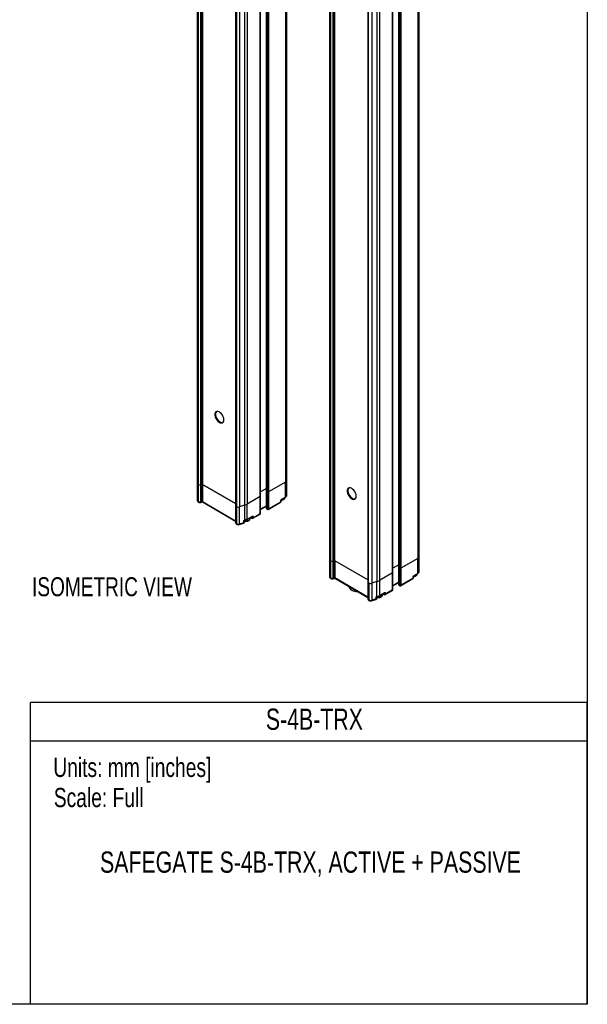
# Model space of a CAD drawing. Header units: millimetres. Extents: x 0 to 1118, y 0 to 864.
# Tile 7 of 11: x 819 to 1118, y 0 to 518. Entities that reach past the tile are written whole.
import ezdxf

# ---------------------------------------------------------------- set-up
doc = ezdxf.new("R2010")
doc.units = ezdxf.units.MM
doc.layers.add('TEXT', color=140, linetype='Continuous', lineweight=25)
doc.styles.add('SLDTEXTSTYLE0', font='TXT', dxfattribs={"width": 0.75})

msp = doc.modelspace()

# ---------------------------------------------------------------- linework, layer by layer
at = {"color": 7, "linetype": 'Continuous'}
for p, q in [((1117.6, 863.6), (1117.6, 0)), ((1117.6, 0), (0, 0))]:
    msp.add_line(p, q, dxfattribs=at)
for p, q in [((958.78, 818.93), (958.78, 274.85)), ((959.56, 275.94), (959.56, 820)), ((912.43, 818.25), (912.43, 274.16)), ((912.82, 273.62), (912.82, 817.71)), ((912.94, 817.64), (912.94, 273.55)), ((914.3, 273.36), (914.3, 817.45)), ((914.86, 817.56), (914.86, 273.47)), ((914.99, 817.61), (914.99, 273.52)), ((915.2, 817.62), (915.2, 273.53)), ((948.78, 814.17), (948.78, 270.08)), ((948.88, 269.95), (948.88, 814.04)), ((949.35, 813.76), (949.35, 269.68)), ((949.82, 813.76), (949.82, 269.68)), ((945.58, 267.23), (945.58, 811.32)), ((945.68, 267.36), (945.68, 811.44)), ((932.57, 806.63), (932.57, 262.54)), ((932.96, 261.99), (932.96, 806.08)), ((933.08, 806.01), (933.08, 261.92)), ((934.67, 805.88), (934.67, 261.79)), ((937.22, 806.7), (937.22, 262.61)), ((938.7, 807.34), (938.7, 263.25)), ((982.03, 778.07), (982.03, 233.98)), ((982.42, 233.44), (982.42, 777.53)), ((982.54, 777.46), (982.54, 233.37)), ((983.91, 233.18), (983.91, 777.27)), ((984.46, 777.38), (984.46, 233.29)), ((984.59, 777.43), (984.59, 233.34)), ((984.8, 233.35), (984.8, 777.43)), ((1028.38, 778.75), (1028.38, 234.67)), ((1029.16, 235.75), (1029.16, 779.81)), ((1018.38, 773.99), (1018.38, 229.9)), ((1018.48, 229.77), (1018.48, 773.86)), ((1018.95, 773.58), (1018.95, 229.5)), ((1019.42, 773.58), (1019.42, 229.5)), ((1008.3, 767.16), (1008.3, 223.07)), ((1015.18, 227.05), (1015.18, 771.13)), ((1015.28, 227.18), (1015.28, 771.26)), ((1002.17, 766.44), (1002.17, 222.36)), ((1002.56, 221.81), (1002.56, 765.9)), ((1004.27, 765.7), (1004.27, 221.61)), ((1006.82, 766.52), (1006.82, 222.43)), ((958.78, 274.85), (949.82, 269.67)), ((958.78, 274.85), (949.82, 269.68)), ((958.78, 266.95), (958.78, 274.85)), ((959.56, 268.04), (959.56, 275.93)), ((912.43, 274.14), (912.43, 265.18)), ((912.94, 273.55), (912.82, 273.62)), ((912.82, 264.64), (912.82, 273.62)), ((912.82, 273.62), (912.94, 273.55)), ((912.94, 273.55), (912.94, 264.57)), ((914.86, 273.47), (914.3, 273.36)), ((914.3, 273.36), (914.86, 273.47)), ((914.3, 264.38), (914.3, 273.36)), ((914.86, 264.49), (914.86, 273.47)), ((915.2, 273.64), (914.99, 273.52)), ((915.1, 273.58), (914.99, 273.52)), ((914.99, 273.52), (914.99, 264.53)), ((932.57, 263.5), (915.1, 273.58)), ((915.1, 273.58), (915.1, 264.6)), ((915.2, 273.53), (932.57, 263.5)), ((948.78, 271.52), (945.68, 269.73)), ((948.78, 271.52), (945.68, 269.73)), ((948.78, 270.07), (948.78, 261.1)), ((948.88, 269.95), (949.35, 269.67)), ((948.88, 260.97), (948.88, 269.95)), ((948.88, 269.95), (949.35, 269.68)), ((949.35, 269.67), (949.35, 260.69)), ((949.82, 269.67), (949.82, 260.69)), ((912.94, 264.57), (912.82, 264.64)), ((912.96, 264.33), (913.08, 264.26)), ((914.3, 264.38), (914.86, 264.49)), ((914.85, 264.23), (915.1, 264.37)), ((915.1, 264.6), (914.99, 264.53)), ((915.1, 264.6), (915.1, 264.37)), ((915.1, 264.6), (932.57, 254.51)), ((915.1, 264.37), (932.57, 254.29)), ((945.58, 267.23), (938.7, 263.25)), ((945.58, 267.23), (938.7, 263.25)), ((945.58, 258.24), (945.58, 267.23)), ((945.68, 258.38), (945.68, 267.36)), ((949.82, 260.69), (956.42, 264.5)), ((956.42, 264.5), (956.42, 265.05)), ((956.62, 264.77), (956.62, 265.32)), ((957.06, 265.85), (958.71, 266.8)), ((957.13, 266), (958.78, 266.95)), ((914.22, 264.09), (914.75, 264.19)), ((932.57, 262.51), (932.57, 253.55)), ((933.08, 261.92), (932.96, 261.99)), ((932.96, 253.01), (932.96, 261.99)), ((932.96, 261.99), (933.08, 261.92)), ((933.08, 261.92), (933.08, 252.94)), ((937.22, 262.61), (934.67, 261.79)), ((937.22, 262.61), (934.67, 261.79)), ((934.67, 252.81), (934.67, 261.79)), ((937.22, 262.61), (937.22, 254.72)), ((938.7, 255.36), (938.7, 263.25)), ((948.78, 262.27), (945.68, 260.48)), ((945.68, 260.36), (948.78, 262.16)), ((949.35, 260.69), (948.88, 260.97)), ((949.02, 260.66), (949.49, 260.39)), ((949.68, 260.39), (956.28, 264.2)), ((936.88, 254.61), (937.22, 254.72)), ((936.88, 254.61), (937.21, 254.62)), ((936.88, 253.52), (936.88, 254.61)), ((937.11, 254.49), (936.88, 254.61)), ((937.39, 254.58), (937.38, 254.51)), ((937.39, 254.02), (937.39, 254.57)), ((937.49, 254.69), (937.67, 254.76)), ((938.46, 255.22), (937.72, 254.86)), ((938.63, 255.21), (941.03, 256.59)), ((938.7, 255.36), (941.1, 256.75)), ((940.24, 255.74), (940.24, 256.14)), ((940.29, 256.17), (941, 255.76)), ((940.86, 256.07), (940.49, 256.28)), ((940.86, 256.5), (940.86, 256.07)), ((941.67, 255.76), (945.44, 257.94)), ((941.81, 256.07), (945.58, 258.24)), ((941.81, 256.61), (941.81, 256.07)), ((933.08, 252.94), (932.96, 253.01)), ((933.1, 252.7), (933.22, 252.63)), ((934.55, 252.51), (936.76, 253.22)), ((934.67, 252.81), (936.88, 253.52)), ((982.03, 233.98), (982.03, 225)), ((982.42, 233.44), (982.54, 233.37)), ((982.42, 224.46), (982.42, 233.44)), ((982.54, 233.37), (982.54, 224.39)), ((983.91, 233.18), (984.46, 233.29)), ((983.91, 224.2), (983.91, 233.18)), ((984.46, 233.29), (984.46, 224.31)), ((984.7, 233.4), (984.59, 233.34)), ((984.59, 233.34), (984.59, 224.36)), ((984.8, 233.35), (984.7, 233.4)), ((984.7, 233.4), (984.7, 224.42)), ((1002.17, 223.32), (984.8, 233.35)), ((1028.38, 234.67), (1019.42, 229.5)), ((1028.38, 226.77), (1028.38, 234.67)), ((1029.16, 235.79), (1029.16, 235.75)), ((1029.16, 227.86), (1029.16, 235.75)), ((1018.38, 231.34), (1015.28, 229.55)), ((1018.38, 229.9), (1018.38, 220.92)), ((1018.48, 229.77), (1018.95, 229.5)), ((1018.48, 229.77), (1018.95, 229.5)), ((1018.48, 220.79), (1018.48, 229.77)), ((1018.95, 229.5), (1018.95, 220.51)), ((1019.42, 229.5), (1019.42, 220.51)), ((982.54, 224.39), (982.42, 224.46)), ((982.56, 224.15), (982.68, 224.08)), ((983.82, 223.91), (984.35, 224.01)), ((983.91, 224.2), (984.46, 224.31)), ((984.46, 224.05), (984.7, 224.19)), ((984.59, 224.36), (984.7, 224.42)), ((984.7, 224.42), (984.7, 224.19)), ((1002.17, 214.33), (984.7, 224.42)), ((984.7, 224.19), (1002.17, 214.11)), ((1015.18, 227.05), (1008.3, 223.07)), ((1008.3, 223.07), (1008.3, 215.18)), ((1015.18, 218.06), (1015.18, 227.05)), ((1015.28, 218.2), (1015.28, 227.18)), ((1019.28, 220.21), (1025.88, 224.02)), ((1026.02, 224.32), (1019.42, 220.51)), ((1026.02, 224.32), (1026.02, 224.87)), ((1026.22, 224.6), (1026.22, 225.14)), ((1026.66, 225.67), (1028.31, 226.62)), ((1026.73, 225.82), (1028.38, 226.77)), ((992.32, 219.79), (992.32, 219.7)), ((993.49, 218.06), (993.73, 217.93)), ((1002.17, 222.34), (1002.17, 213.37)), ((1002.56, 221.81), (1002.68, 221.74)), ((1002.56, 212.83), (1002.56, 221.81)), ((1002.68, 221.74), (1002.68, 212.76)), ((1006.82, 222.43), (1004.27, 221.61)), ((1004.27, 221.61), (1004.27, 212.63)), ((1006.82, 214.54), (1006.82, 222.43)), ((1011.27, 215.58), (1015.04, 217.76)), ((1015.18, 218.06), (1011.41, 215.89)), ((1018.38, 222.09), (1015.28, 220.3)), ((1015.28, 220.19), (1018.38, 221.98)), ((1018.95, 220.51), (1018.48, 220.79)), ((1018.62, 220.48), (1019.09, 220.21)), ((1002.68, 212.76), (1002.56, 212.83)), ((1002.7, 212.52), (1002.82, 212.45)), ((1004.15, 212.33), (1006.36, 213.04)), ((1006.48, 213.34), (1004.27, 212.63)), ((1006.48, 214.43), (1006.82, 214.54)), ((1006.48, 213.34), (1006.48, 214.43)), ((1006.99, 213.84), (1006.99, 214.39)), ((1007.09, 214.51), (1007.37, 214.61)), ((1008.23, 215.03), (1010.63, 216.42)), ((1008.3, 215.18), (1010.7, 216.57)), ((1009.84, 215.56), (1009.84, 215.96)), ((1009.9, 215.99), (1010.6, 215.58)), ((1010.47, 215.89), (1010.09, 216.1)), ((1010.47, 216.32), (1010.47, 215.89)), ((1011.41, 216.43), (1011.41, 215.89))]:
    msp.add_line(p, q)
at = {"color": 140, "linetype": 'Continuous', "lineweight": 18}
msp.add_line((1117.6, 0), (824.74, 0), dxfattribs=at)
at = {"flags": 128}
for points in [[(926.42, 307.6), (926.33, 308.39), (926.07, 309.22), (925.67, 310.03), (925.14, 310.76), (924.54, 311.35), (923.9, 311.77), (923.27, 311.99), (922.7, 311.97), (922.23, 311.74), (921.9, 311.3), (921.72, 310.68), (921.72, 309.94), (921.9, 309.13), (922.23, 308.3), (922.7, 307.53), (923.27, 306.86), (923.9, 306.34), (924.54, 306.02), (925.14, 305.92), (925.67, 306.05), (926.07, 306.39), (926.33, 306.92), (926.42, 307.6)], [(922.58, 311.94), (922.26, 311.51), (922.08, 310.89), (922.08, 310.15), (922.26, 309.34), (922.59, 308.51), (923.06, 307.73), (923.63, 307.06), (924.26, 306.55), (924.9, 306.23), (925.5, 306.13), (925.89, 306.2)], [(996.02, 267.42), (995.93, 268.21), (995.67, 269.04), (995.27, 269.85), (994.74, 270.58), (994.14, 271.17), (993.5, 271.59), (992.87, 271.81), (992.3, 271.79), (991.83, 271.56), (991.5, 271.12), (991.33, 270.5), (991.33, 269.76), (991.5, 268.95), (991.83, 268.12), (992.3, 267.35), (992.87, 266.68), (993.5, 266.16), (994.14, 265.84), (994.74, 265.74), (995.27, 265.87), (995.67, 266.21), (995.93, 266.74), (996.02, 267.42)], [(992.18, 271.76), (991.86, 271.32), (991.68, 270.71), (991.68, 269.97), (991.86, 269.16), (992.19, 268.33), (992.66, 267.55), (993.23, 266.88), (993.86, 266.37), (994.5, 266.05), (995.1, 265.95), (995.5, 266.02)], [(914.3, 264.38), (914.3, 264.28), (914.29, 264.2), (914.27, 264.14), (914.24, 264.1), (914.22, 264.09)], [(956.84, 265.65), (957.39, 265.76), (957.98, 266)], [(957.98, 266), (958.4, 266.34), (958.6, 266.74)], [(934.67, 252.81), (934.67, 252.71), (934.65, 252.63), (934.62, 252.57), (934.58, 252.52), (934.55, 252.51)], [(983.91, 224.2), (983.9, 224.1), (983.89, 224.02), (983.87, 223.96), (983.84, 223.92), (983.82, 223.91)], [(1026.44, 225.47), (1026.99, 225.58), (1027.58, 225.82)], [(1027.58, 225.82), (1028, 226.16), (1028.21, 226.56)], [(992.32, 219.7), (992.34, 219.48), (992.56, 218.91), (993.02, 218.4), (993.68, 217.96), (994.51, 217.64), (995.45, 217.44), (996.45, 217.39), (996.49, 217.39)], [(1004.27, 212.63), (1004.27, 212.53), (1004.25, 212.45), (1004.22, 212.39), (1004.18, 212.35), (1004.15, 212.33)]]:
    msp.add_lwpolyline(points, dxfattribs=at)
for centre, radius, start, end in [((958.22, 276.07), 1.34, 294.3747, 354.3052), ((958.22, 276.07), 1.34, 294.3747, 354.3052), ((913.09, 274.22), 0.661, 185.2347, 246.0854), ((913.09, 274.22), 0.661, 185.2347, 246.0854), ((913.88, 275.38), 2.06, 242.7528, 281.7264), ((913.88, 275.39), 2.06, 242.7528, 281.7264), ((914.79, 273.89), 0.421, 280.1897, 299.0814), ((914.79, 273.89), 0.421, 280.1897, 299.0814), ((948.95, 270.1), 0.168, 185.6948, 245.6253), ((948.95, 270.1), 0.168, 185.6948, 245.6253), ((949.58, 270.13), 0.512, 242.6097, 297.3903), ((949.58, 270.13), 0.512, 242.6097, 297.3903), ((913.1, 265.25), 0.678, 186.0485, 245.2717), ((913.14, 264.6), 0.32, 172.7442, 235.9436), ((913.88, 266.4), 2.06, 242.7528, 281.7264), ((913.27, 264.53), 0.335, 174.38, 234.2973), ((914.79, 264.9), 0.421, 280.1897, 299.0814), ((945.51, 267.37), 0.161, 293.3011, 359.4657), ((945.51, 267.38), 0.168, 294.3747, 354.3052), ((955.95, 264.77), 0.667, 299.9973, 0), ((956.09, 264.47), 0.329, 305.0133, 6.2988), ((956.28, 265.36), 0.339, 294.5349, 352.4881), ((956.28, 264.81), 0.335, 294.3747, 354.3052), ((956.96, 265.98), 0.164, 305.0133, 6.2988), ((958.61, 266.93), 0.164, 305.0133, 6.2988), ((958.22, 268.17), 1.34, 294.3747, 354.3052), ((933.24, 262.6), 0.668, 185.5554, 245.7647), ((933.23, 262.6), 0.668, 185.5554, 245.7647), ((934.03, 263.78), 2.09, 242.9356, 287.8196), ((934.03, 263.78), 2.09, 242.9356, 287.8196), ((934.94, 269.86), 7.6, 287.4499, 299.6115), ((934.94, 269.86), 7.6, 287.4499, 299.6115), ((948.95, 261.12), 0.168, 185.6948, 245.6253), ((949.2, 260.92), 0.32, 172.7442, 235.9436), ((949.58, 261.15), 0.512, 242.6097, 297.3903), ((936.79, 254.12), 0.606, 277.9686, 350.9387), ((937.44, 254.35), 0.356, 131.7831, 157.9549), ((936.93, 254.71), 0.285, 341.6941, 1.524), ((934.94, 261.97), 7.6, 287.4499, 299.6115), ((938.03, 257.91), 3.44, 258.9569, 297.031), ((937.72, 254.49), 0.371, 89.8775, 132.8798), ((938.53, 255.34), 0.164, 305.0133, 6.2988), ((938.54, 257.49), 2.06, 288.3491, 311.6455), ((939.18, 255.82), 1.06, 292.8486, 355.8313), ((941.34, 256.98), 1.02, 242.6097, 297.3903), ((941.2, 256.03), 0.335, 174.3796, 234.302), ((941.33, 257.53), 1.03, 249.5524, 297.361), ((941.34, 256.34), 0.667, 240, 299.9987), ((940.94, 256.73), 0.16, 304.0564, 7.2558), ((941.49, 256.03), 0.32, 304.0598, 7.2555), ((945.51, 258.4), 0.168, 294.3747, 354.3052), ((933.24, 253.62), 0.668, 185.5554, 245.7647), ((933.28, 252.97), 0.32, 172.7442, 235.9436), ((934.03, 254.8), 2.09, 242.9356, 287.8196), ((933.42, 252.91), 0.335, 174.38, 234.2973), ((936.59, 253.46), 0.294, 304.8943, 11.235), ((982.69, 234.04), 0.661, 185.2347, 246.0854), ((982.69, 234.04), 0.661, 185.2347, 246.0854), ((983.49, 235.2), 2.06, 242.7528, 281.7264), ((984.39, 233.71), 0.421, 280.1897, 299.0814), ((1027.83, 235.89), 1.34, 294.3747, 354.3052), ((1018.55, 229.92), 0.168, 185.6948, 245.6253), ((1018.55, 229.92), 0.168, 185.6948, 245.6253), ((1019.19, 229.95), 0.512, 242.6097, 297.3903), ((1019.19, 229.95), 0.512, 242.6097, 297.3903), ((982.71, 225.07), 0.678, 186.0485, 245.2717), ((982.74, 224.42), 0.32, 172.7442, 235.9436), ((983.49, 226.22), 2.06, 242.7528, 281.7264), ((982.88, 224.36), 0.335, 174.38, 234.2973), ((984.39, 224.72), 0.421, 280.1897, 299.0814), ((1004.54, 229.68), 7.6, 287.4499, 299.6115), ((1015.11, 227.2), 0.168, 294.3747, 354.3052), ((1015.11, 227.2), 0.168, 294.3747, 354.3052), ((1025.55, 224.6), 0.667, 299.9973, 0), ((1025.7, 224.29), 0.329, 305.0133, 6.2988), ((1025.88, 225.18), 0.339, 294.5349, 352.4881), ((1025.88, 224.63), 0.335, 294.3747, 354.3052), ((1026.57, 225.8), 0.164, 305.0133, 6.2988), ((1028.22, 226.76), 0.164, 305.0133, 6.2988), ((1027.83, 227.99), 1.34, 294.3747, 354.3052), ((996.25, 222.67), 5.37, 242.0457, 273.9844), ((1002.84, 222.42), 0.668, 185.5554, 245.7647), ((1003.63, 223.6), 2.09, 242.9356, 287.8196), ((1015.11, 218.22), 0.168, 294.3747, 354.3052), ((1018.55, 220.94), 0.168, 185.6948, 245.6253), ((1018.8, 220.75), 0.32, 172.7442, 235.9436), ((1019.19, 220.97), 0.512, 242.6097, 297.3903), ((1002.84, 213.44), 0.668, 185.5554, 245.7647), ((1002.88, 212.79), 0.32, 172.7442, 235.9436), ((1003.63, 214.62), 2.09, 242.9356, 287.8196), ((1003.02, 212.73), 0.335, 174.38, 234.2973), ((1006.19, 213.28), 0.294, 304.8943, 11.235), ((1006.39, 213.94), 0.606, 277.9686, 350.9387), ((1007.04, 214.17), 0.356, 131.7831, 157.9549), ((1006.54, 214.53), 0.285, 341.6941, 1.524), ((1004.54, 221.79), 7.6, 287.4499, 299.6115), ((1007.63, 217.73), 3.44, 258.9431, 297.0308), ((1008.14, 215.16), 0.159, 303.4381, 7.3176), ((1008.14, 217.3), 2.06, 288.1397, 311.8549), ((1008.78, 215.64), 1.06, 292.8486, 355.8313), ((1010.8, 215.85), 0.335, 174.3796, 234.302), ((1010.94, 216.8), 1.02, 242.6097, 297.3903), ((1010.93, 217.36), 1.05, 249.8711, 297.0423), ((1010.94, 216.16), 0.667, 240, 299.9987), ((1010.54, 216.55), 0.16, 304.0564, 7.2558), ((1011.09, 215.85), 0.32, 304.0598, 7.2555)]:
    msp.add_arc(centre, radius, start, end)
for points, knots in [([(912.43, 265.19), (912.43, 265.19), (912.41, 265.06), (912.49, 264.82), (912.67, 264.53), (912.86, 264.4), (912.96, 264.33)], [0, 0, 0, 0, 0.0177741, 0.3554895, 0.6639932, 1, 1, 1, 1]), ([(913.08, 264.26), (913.17, 264.22), (913.4, 264.1), (913.81, 264.04), (914.09, 264.08), (914.22, 264.09)], [0, 0, 0, 0, 0.268796, 0.683973, 1, 1, 1, 1]), ([(914.74, 264.2), (914.76, 264.2), (914.78, 264.2), (914.82, 264.24), (914.85, 264.32), (914.86, 264.42), (914.86, 264.49)], [0, 0, 0, 0, 0.1560833, 0.3765178, 0.590906, 1, 1, 1, 1]), ([(914.99, 264.53), (914.99, 264.47), (914.98, 264.37), (914.93, 264.28), (914.87, 264.23), (914.82, 264.23), (914.79, 264.22)], [0, 0, 0, 0, 0.37547, 0.572253, 0.774594, 1, 1, 1, 1]), ([(956.42, 265.05), (956.42, 265.08), (956.43, 265.16), (956.47, 265.29), (956.54, 265.44), (956.65, 265.6), (956.78, 265.75), (956.91, 265.87), (957.03, 265.94), (957.1, 265.98), (957.13, 266)], [0, 0, 0, 0, 0.094477, 0.194517, 0.326599, 0.467414, 0.623191, 0.786297, 0.909078, 1, 1, 1, 1]), ([(956.6, 265.37), (956.78, 265.38), (957.04, 265.39), (957.43, 265.5), (957.77, 265.64), (958.11, 265.87), (958.4, 266.17), (958.57, 266.47), (958.58, 266.67), (958.59, 266.73)], [0, 0, 0, 0, 0.181406, 0.275996, 0.431339, 0.58887, 0.756504, 0.93012, 1, 1, 1, 1]), ([(956.62, 265.31), (956.62, 265.31), (956.62, 265.35), (956.64, 265.44), (956.72, 265.57), (956.85, 265.7), (956.97, 265.79), (957.03, 265.83), (957.07, 265.85)], [0, 0, 0, 0, 0.024657, 0.141117, 0.372937, 0.655586, 0.817573, 1, 1, 1, 1]), ([(958.71, 266.8), (958.72, 266.81), (958.87, 266.88), (959.1, 267.07), (959.37, 267.37), (959.54, 267.7), (959.54, 267.93), (959.54, 268.02)], [0, 0, 0, 0, 0.02193, 0.276054, 0.538721, 0.813097, 1, 1, 1, 1]), ([(914.69, 264.19), (914.72, 264.19), (914.78, 264.2), (914.84, 264.22), (914.87, 264.24)], [0, 0, 0, 0, 0.499794, 1, 1, 1, 1]), ([(948.78, 261.1), (948.79, 261.02), (948.8, 260.89), (948.9, 260.74), (948.99, 260.69), (949.02, 260.67)], [0, 0, 0, 0, 0.43912, 0.778939, 1, 1, 1, 1]), ([(949.35, 260.69), (949.35, 260.66), (949.35, 260.59), (949.36, 260.51), (949.39, 260.46), (949.41, 260.42), (949.42, 260.43), (949.42, 260.43)], [0, 0, 0, 0, 0.234296, 0.477386, 0.731192, 0.997396, 1, 1, 1, 1]), ([(949.42, 260.43), (949.42, 260.43), (949.45, 260.41), (949.5, 260.39), (949.57, 260.38), (949.66, 260.38), (949.72, 260.41), (949.75, 260.43)], [0, 0, 0, 0, 0.048582, 0.24704, 0.445498, 0.639739, 1, 1, 1, 1]), ([(949.82, 260.69), (949.82, 260.66), (949.82, 260.59), (949.8, 260.52), (949.78, 260.45), (949.76, 260.44), (949.75, 260.43)], [0, 0, 0, 0, 0.23492, 0.478672, 0.7331821, 1, 1, 1, 1]), ([(936.76, 253.22), (936.85, 253.26), (937.04, 253.34), (937.26, 253.56), (937.38, 253.8), (937.38, 253.96), (937.38, 254.02)], [0, 0, 0, 0, 0.284437, 0.560309, 0.825231, 1, 1, 1, 1]), ([(937.38, 254.51), (937.37, 254.49), (937.34, 254.45), (937.25, 254.44), (937.16, 254.47), (937.11, 254.49)], [0, 0, 0, 0, 0.252636, 0.58853, 1, 1, 1, 1]), ([(937.21, 254.62), (937.26, 254.63), (937.32, 254.63), (937.39, 254.65), (937.44, 254.66), (937.47, 254.67), (937.49, 254.69)], [0, 0, 0, 0, 0.511798, 0.652954, 0.695006, 1, 1, 1, 1]), ([(937.38, 254.41), (937.37, 254.43), (937.35, 254.49), (937.37, 254.58), (937.43, 254.65), (937.48, 254.67), (937.5, 254.68)], [0, 0, 0, 0, 0.243127, 0.50127, 0.758944, 1, 1, 1, 1]), ([(937.39, 254.25), (937.39, 254.25), (937.59, 254.2), (937.82, 254.19), (938.04, 254.19)], [0, 0, 0, 0, 0.006011, 1, 1, 1, 1]), ([(937.49, 254.69), (937.52, 254.7), (937.62, 254.73), (937.68, 254.8), (937.72, 254.86)], [0, 0, 0, 0, 0.277618, 1, 1, 1, 1]), ([(938.04, 254.19), (938.27, 254.2), (938.6, 254.22), (939.04, 254.35), (939.38, 254.48), (939.73, 254.71), (940.01, 255.01), (940.21, 255.37), (940.21, 255.62), (940.22, 255.74)], [0, 0, 0, 0, 0.216314, 0.299992, 0.437414, 0.576771, 0.725066, 0.878654, 1, 1, 1, 1]), ([(941.03, 256.59), (941.05, 256.6), (941.07, 256.61), (941.06, 256.62), (941.06, 256.62)], [0, 0, 0, 0, 0.810217, 1, 1, 1, 1]), ([(941.1, 256.75), (941.17, 256.79), (941.29, 256.85), (941.45, 256.9), (941.58, 256.9), (941.69, 256.87), (941.76, 256.8), (941.8, 256.71), (941.8, 256.64), (941.81, 256.61)], [0, 0, 0, 0, 0.213601, 0.376469, 0.532529, 0.673081, 0.80546, 0.905396, 1, 1, 1, 1]), ([(945.38, 257.91), (945.41, 257.93), (945.49, 257.97), (945.58, 258.08), (945.66, 258.21), (945.67, 258.32), (945.68, 258.38)], [0, 0, 0, 0, 0.191633, 0.438104, 0.708494, 1, 1, 1, 1]), ([(945.38, 257.91), (945.41, 257.93), (945.47, 257.96), (945.53, 258.05), (945.57, 258.14), (945.58, 258.21), (945.58, 258.24)], [0, 0, 0, 0, 0.245896, 0.507658, 0.758366, 1, 1, 1, 1]), ([(932.59, 253.55), (932.59, 253.48), (932.58, 253.3), (932.72, 253.03), (932.91, 252.82), (933.05, 252.73), (933.1, 252.7)], [0, 0, 0, 0, 0.202596, 0.521665, 0.837775, 1, 1, 1, 1]), ([(933.22, 252.63), (933.31, 252.59), (933.55, 252.48), (933.99, 252.41), (934.35, 252.45), (934.53, 252.5), (934.55, 252.51)], [0, 0, 0, 0, 0.230319, 0.586064, 0.940349, 1, 1, 1, 1]), ([(982.03, 225.01), (982.03, 225.01), (982.01, 224.88), (982.09, 224.65), (982.27, 224.35), (982.46, 224.22), (982.56, 224.15)], [0, 0, 0, 0, 0.0177741, 0.3554895, 0.6639932, 1, 1, 1, 1]), ([(982.68, 224.08), (982.77, 224.04), (983, 223.92), (983.41, 223.86), (983.7, 223.9), (983.82, 223.91)], [0, 0, 0, 0, 0.268796, 0.683973, 1, 1, 1, 1]), ([(984.29, 224.01), (984.32, 224.01), (984.39, 224.02), (984.44, 224.05), (984.47, 224.06)], [0, 0, 0, 0, 0.499794, 1, 1, 1, 1]), ([(984.35, 224.02), (984.36, 224.02), (984.39, 224.02), (984.42, 224.06), (984.45, 224.15), (984.46, 224.24), (984.46, 224.31)], [0, 0, 0, 0, 0.1560833, 0.3765178, 0.590906, 1, 1, 1, 1]), ([(984.47, 224.06), (984.49, 224.07), (984.53, 224.1), (984.58, 224.19), (984.59, 224.29), (984.59, 224.36)], [0, 0, 0, 0, 0.259968, 0.514445, 1, 1, 1, 1]), ([(1026.02, 224.87), (1026.02, 224.88), (1026.02, 224.91), (1026.03, 224.95), (1026.04, 225), (1026.05, 225.05), (1026.08, 225.14), (1026.14, 225.26), (1026.25, 225.42), (1026.38, 225.57), (1026.52, 225.69), (1026.63, 225.77), (1026.7, 225.8), (1026.73, 225.82)], [0, 0, 0, 0, 0.037634, 0.075511, 0.11407, 0.153731, 0.194878, 0.326901, 0.467653, 0.62336, 0.786393, 0.909119, 1, 1, 1, 1]), ([(1026.2, 225.19), (1026.38, 225.2), (1026.64, 225.21), (1027.03, 225.32), (1027.37, 225.46), (1027.72, 225.69), (1028, 225.99), (1028.18, 226.29), (1028.19, 226.49), (1028.19, 226.55)], [0, 0, 0, 0, 0.181239, 0.27576, 0.430991, 0.588409, 0.755922, 0.929413, 1, 1, 1, 1]), ([(1026.22, 225.13), (1026.22, 225.14), (1026.22, 225.17), (1026.25, 225.26), (1026.33, 225.39), (1026.45, 225.52), (1026.57, 225.61), (1026.64, 225.65), (1026.67, 225.67)], [0, 0, 0, 0, 0.024657, 0.141117, 0.372937, 0.655586, 0.817573, 1, 1, 1, 1]), ([(1028.31, 226.62), (1028.32, 226.63), (1028.47, 226.7), (1028.7, 226.89), (1028.97, 227.2), (1029.14, 227.52), (1029.14, 227.75), (1029.14, 227.84)], [0, 0, 0, 0, 0.02193, 0.276054, 0.538721, 0.813097, 1, 1, 1, 1]), ([(1014.98, 217.73), (1015.02, 217.75), (1015.09, 217.79), (1015.18, 217.9), (1015.26, 218.03), (1015.27, 218.14), (1015.28, 218.2)], [0, 0, 0, 0, 0.191633, 0.438104, 0.708494, 1, 1, 1, 1]), ([(1014.98, 217.73), (1015.01, 217.75), (1015.07, 217.79), (1015.13, 217.87), (1015.17, 217.96), (1015.18, 218.03), (1015.18, 218.06)], [0, 0, 0, 0, 0.245896, 0.507658, 0.758366, 1, 1, 1, 1]), ([(1018.38, 220.92), (1018.39, 220.85), (1018.41, 220.71), (1018.5, 220.56), (1018.59, 220.51), (1018.62, 220.49)], [0, 0, 0, 0, 0.43912, 0.778939, 1, 1, 1, 1]), ([(1018.95, 220.51), (1018.95, 220.48), (1018.95, 220.41), (1018.97, 220.33), (1018.99, 220.28), (1019.01, 220.25), (1019.02, 220.25), (1019.02, 220.25)], [0, 0, 0, 0, 0.234296, 0.477386, 0.731192, 0.997396, 1, 1, 1, 1]), ([(1019.02, 220.25), (1019.03, 220.25), (1019.05, 220.23), (1019.1, 220.21), (1019.17, 220.2), (1019.26, 220.21), (1019.32, 220.23), (1019.36, 220.25)], [0, 0, 0, 0, 0.048582, 0.24704, 0.445498, 0.639739, 1, 1, 1, 1]), ([(1019.42, 220.51), (1019.42, 220.48), (1019.42, 220.41), (1019.41, 220.34), (1019.39, 220.28), (1019.36, 220.26), (1019.35, 220.25)], [0, 0, 0, 0, 0.23492, 0.478672, 0.733182, 1, 1, 1, 1]), ([(1002.19, 213.37), (1002.19, 213.3), (1002.18, 213.12), (1002.32, 212.85), (1002.51, 212.64), (1002.65, 212.55), (1002.7, 212.52)], [0, 0, 0, 0, 0.202596, 0.521665, 0.837775, 1, 1, 1, 1]), ([(1002.82, 212.45), (1002.91, 212.41), (1003.15, 212.3), (1003.59, 212.23), (1003.95, 212.27), (1004.13, 212.33), (1004.15, 212.33)], [0, 0, 0, 0, 0.2303186, 0.5860644, 0.9403486, 1, 1, 1, 1]), ([(1006.36, 213.04), (1006.46, 213.08), (1006.65, 213.16), (1006.86, 213.38), (1006.98, 213.62), (1006.98, 213.78), (1006.98, 213.84)], [0, 0, 0, 0, 0.284437, 0.560309, 0.825231, 1, 1, 1, 1]), ([(1006.48, 214.43), (1006.51, 214.43), (1006.58, 214.43), (1006.67, 214.43), (1006.74, 214.43), (1006.79, 214.44), (1006.81, 214.44)], [0, 0, 0, 0, 0.3140195, 0.5853581, 0.814017, 1, 1, 1, 1]), ([(1006.71, 214.31), (1006.71, 214.31), (1006.68, 214.32), (1006.6, 214.36), (1006.52, 214.4), (1006.48, 214.43)], [0, 0, 0, 0, 0.0660254, 0.4529767, 1, 1, 1, 1]), ([(1006.98, 214.33), (1006.98, 214.32), (1006.98, 214.31), (1006.96, 214.29), (1006.94, 214.28), (1006.91, 214.27), (1006.86, 214.27), (1006.79, 214.28), (1006.74, 214.3), (1006.71, 214.31)], [0, 0, 0, 0, 0.080106, 0.164245, 0.25275, 0.413337, 0.588627, 0.791711, 1, 1, 1, 1]), ([(1006.81, 214.44), (1006.86, 214.45), (1006.93, 214.45), (1006.99, 214.47), (1007.04, 214.48), (1007.07, 214.5), (1007.09, 214.51)], [0, 0, 0, 0, 0.511798, 0.652954, 0.695006, 1, 1, 1, 1]), ([(1006.98, 214.23), (1006.97, 214.25), (1006.95, 214.31), (1006.98, 214.4), (1007.03, 214.47), (1007.08, 214.49), (1007.1, 214.51)], [0, 0, 0, 0, 0.242948, 0.500901, 0.758598, 1, 1, 1, 1]), ([(1006.99, 214.4), (1006.99, 214.39), (1006.99, 214.37), (1006.99, 214.35), (1006.99, 214.33), (1006.98, 214.33)], [0, 0, 0, 0, 0.320294, 0.652867, 1, 1, 1, 1]), ([(1006.99, 214.07), (1006.99, 214.07), (1007.2, 214.02), (1007.42, 214.01), (1007.64, 214.01)], [0, 0, 0, 0, 0.006761, 1, 1, 1, 1]), ([(1007.09, 214.51), (1007.12, 214.51), (1007.16, 214.52), (1007.18, 214.54), (1007.18, 214.54)], [0, 0, 0, 0, 0.910235, 1, 1, 1, 1]), ([(1007.37, 214.61), (1007.41, 214.63), (1007.7, 214.74), (1007.99, 214.88), (1008.21, 215.02), (1008.23, 215.03)], [0, 0, 0, 0, 0.133307, 0.935099, 1, 1, 1, 1]), ([(1007.64, 214.01), (1007.87, 214.02), (1008.2, 214.04), (1008.65, 214.16), (1008.98, 214.3), (1009.33, 214.53), (1009.62, 214.83), (1009.81, 215.19), (1009.82, 215.44), (1009.82, 215.56)], [0, 0, 0, 0, 0.216314, 0.299992, 0.437414, 0.576771, 0.725066, 0.878654, 1, 1, 1, 1]), ([(1010.63, 216.42), (1010.65, 216.42), (1010.67, 216.43), (1010.66, 216.44), (1010.66, 216.44)], [0, 0, 0, 0, 0.810217, 1, 1, 1, 1]), ([(1010.7, 216.57), (1010.73, 216.58), (1010.8, 216.62), (1010.92, 216.68), (1011.05, 216.72), (1011.18, 216.72), (1011.29, 216.69), (1011.35, 216.62), (1011.39, 216.56), (1011.41, 216.5), (1011.41, 216.45), (1011.41, 216.43)], [0, 0, 0, 0, 0.090899, 0.213647, 0.376443, 0.532435, 0.672926, 0.805246, 0.872841, 0.937112, 1, 1, 1, 1])]:
    msp.add_open_spline(points, degree=3, knots=knots)
at = {"layer": 'TEXT'}
for p, q in [((1117.6, 158.75), (824.74, 158.75)), ((824.74, 0), (824.74, 158.75)), ((1117.6, 0), (1117.6, 158.75)), ((824.74, 138.68), (1117.6, 138.68))]:
    msp.add_line(p, q, dxfattribs=at)

# ---------------------------------------------------------------- texts
at = {"layer": 'TEXT', "style": 'SLDTEXTSTYLE0'}
for s, insert, char_height, attachment_point in [('ISOMETRIC VIEW', (825.48, 224.75), 10, 1), ('S-4B-TRX', (974.03, 155.62), 11.176, 2), ('Units: mm [inches]', (836.66, 129.73), 10.0838, 1), ('Scale: Full', (836.93, 113.86), 10.0838, 1), ('SAFEGATE S-4B-TRX, ACTIVE + PASSIVE', (971.96, 80.42), 11.176, 2)]:
    msp.add_mtext(s, dxfattribs=dict(at, insert=insert, char_height=char_height, attachment_point=attachment_point))

doc.saveas('drawing.dxf')
